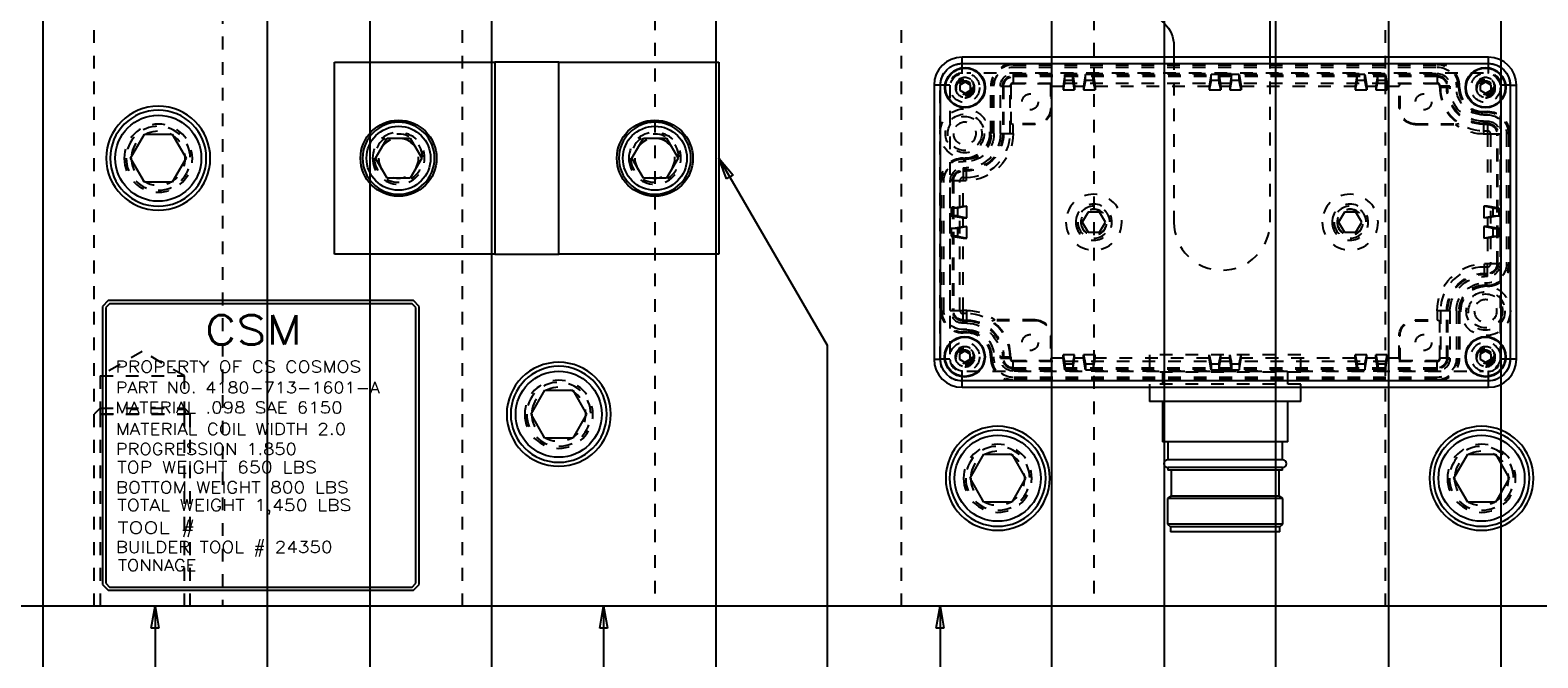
# Model space of a CAD drawing. Header units: inches. Extents: x 3 to 351, y 4 to 271.
# Tile 201 of 256: x 61 to 72, y 215 to 220. Entities that reach past the tile are written whole.
import ezdxf
from ezdxf.enums import TextEntityAlignment as Align

# ---------------------------------------------------------------- set-up
doc = ezdxf.new("R2010")
doc.units = ezdxf.units.IN
doc.header["$LTSCALE"] = 0.5
doc.header["$MEASUREMENT"] = 0
doc.linetypes.add('HIDDEN', pattern=[0.225, 0.15, -0.075])
doc.layers.add('DSS', color=7, linetype='Continuous')
doc.styles.add('VERO1-RomanS', font='romans__.ttf')

# ---------------------------------------------------------------- blocks, each defined once
blk = doc.blocks.new('ArrowheadClosed')
at = {"color": 0}
for p, q in [((0, 0), (-1, 0.176)), ((-1, 0.176), (-1, -0.176)), ((-1, -0.176), (0, 0))]:
    blk.add_line(p, q, dxfattribs=at)

msp = doc.modelspace()

# ---------------------------------------------------------------- linework, layer by layer
at = {"layer": 'DSS', "color": 254, "linetype": 'HIDDEN'}
for p, q in [((61.08, 215.478), (61.08, 235.478)), ((63.955, 215.478), (63.955, 235.478)), ((65.455, 235.478), (65.455, 215.478)), ((67.38, 215.478), (67.38, 235.478)), ((68.88, 235.478), (68.88, 215.478)), ((62.08, 224.728), (62.08, 215.478)), ((71.155, 215.478), (71.155, 222.021)), ((69.505, 219.767), (69.505, 218.478)), ((70.255, 218.478), (70.255, 219.767)), ((67.852, 219.718), (71.959, 219.718)), ((67.852, 219.643), (67.852, 219.717)), ((67.857, 219.643), (67.852, 219.643)), ((71.921, 219.643), (67.89, 219.643)), ((68.251, 219.715), (71.559, 219.715)), ((68.251, 219.708), (71.559, 219.708)), ((68.251, 219.69), (71.559, 219.69)), ((68.251, 219.64), (71.559, 219.64)), ((68.251, 219.64), (68.251, 219.56)), ((71.559, 219.64), (71.559, 219.56)), ((71.959, 219.643), (71.954, 219.643)), ((71.959, 219.643), (71.959, 219.717)), ((67.682, 217.408), (67.682, 219.548)), ((67.757, 219.548), (67.683, 219.548)), ((67.757, 219.548), (67.757, 217.408)), ((68.076, 219.171), (68.076, 219.54)), ((68.084, 219.171), (68.084, 219.54)), ((68.101, 219.171), (68.101, 219.54)), ((68.151, 219.171), (68.151, 219.54)), ((68.151, 219.54), (68.232, 219.54)), ((68.169, 219.54), (68.169, 219.171)), ((68.176, 219.54), (68.176, 219.171)), ((68.226, 219.171), (68.226, 219.54)), ((68.232, 219.54), (68.232, 219.247)), ((71.559, 219.623), (68.251, 219.623)), ((71.559, 219.615), (68.251, 219.615)), ((68.251, 219.565), (71.559, 219.565)), ((68.541, 219.56), (68.251, 219.56)), ((68.541, 219.56), (68.548, 219.541)), ((68.541, 219.56), (68.541, 219.366)), ((68.548, 219.541), (68.64, 219.541)), ((68.548, 219.541), (68.548, 219.366)), ((68.655, 219.633), (68.64, 219.541)), ((68.655, 219.585), (68.64, 219.513)), ((68.64, 219.541), (68.64, 219.513)), ((68.715, 219.633), (68.655, 219.633)), ((68.655, 219.585), (68.655, 219.633)), ((68.715, 219.585), (68.655, 219.585)), ((68.715, 219.633), (68.73, 219.541)), ((68.715, 219.585), (68.715, 219.633)), ((68.73, 219.513), (68.715, 219.585)), ((68.73, 219.541), (68.8, 219.541)), ((68.73, 219.541), (68.73, 219.513)), ((68.815, 219.633), (68.8, 219.541)), ((68.815, 219.585), (68.8, 219.513)), ((68.8, 219.541), (68.8, 219.513)), ((68.875, 219.633), (68.815, 219.633)), ((68.815, 219.585), (68.815, 219.633)), ((68.875, 219.585), (68.815, 219.585)), ((68.875, 219.633), (68.89, 219.541)), ((68.875, 219.585), (68.875, 219.633)), ((68.89, 219.513), (68.875, 219.585)), ((68.89, 219.541), (69.78, 219.541)), ((68.89, 219.541), (68.89, 219.513)), ((69.795, 219.633), (69.78, 219.541)), ((69.795, 219.585), (69.78, 219.513)), ((69.78, 219.541), (69.78, 219.513)), ((69.855, 219.633), (69.795, 219.633)), ((69.795, 219.585), (69.795, 219.633)), ((69.855, 219.585), (69.795, 219.585)), ((69.855, 219.633), (69.87, 219.541)), ((69.855, 219.585), (69.855, 219.633)), ((69.87, 219.513), (69.855, 219.585)), ((69.87, 219.541), (69.94, 219.541)), ((69.87, 219.541), (69.87, 219.513)), ((69.955, 219.633), (69.94, 219.541)), ((69.955, 219.585), (69.94, 219.513)), ((69.94, 219.541), (69.94, 219.513)), ((70.015, 219.633), (69.955, 219.633)), ((69.955, 219.585), (69.955, 219.633)), ((70.015, 219.585), (69.955, 219.585)), ((70.015, 219.633), (70.03, 219.541)), ((70.015, 219.585), (70.015, 219.633)), ((70.03, 219.513), (70.015, 219.585)), ((70.03, 219.541), (70.92, 219.541)), ((70.03, 219.541), (70.03, 219.513)), ((70.935, 219.633), (70.92, 219.541)), ((70.935, 219.585), (70.92, 219.513)), ((70.92, 219.541), (70.92, 219.513)), ((70.995, 219.633), (70.935, 219.633)), ((70.935, 219.585), (70.935, 219.633)), ((70.995, 219.585), (70.935, 219.585)), ((70.995, 219.633), (71.01, 219.541)), ((70.995, 219.585), (70.995, 219.633)), ((71.01, 219.513), (70.995, 219.585)), ((71.01, 219.541), (71.08, 219.541)), ((71.01, 219.541), (71.01, 219.513)), ((71.095, 219.633), (71.08, 219.541)), ((71.095, 219.585), (71.08, 219.513)), ((71.08, 219.541), (71.08, 219.513)), ((71.155, 219.633), (71.095, 219.633)), ((71.095, 219.585), (71.095, 219.633)), ((71.155, 219.585), (71.095, 219.585)), ((71.155, 219.633), (71.17, 219.541)), ((71.155, 219.585), (71.155, 219.633)), ((71.17, 219.513), (71.155, 219.585)), ((71.17, 219.541), (71.263, 219.541)), ((71.17, 219.541), (71.17, 219.513)), ((71.263, 219.541), (71.269, 219.56)), ((71.263, 219.366), (71.263, 219.541)), ((71.559, 219.56), (71.269, 219.56)), ((71.269, 219.366), (71.269, 219.56)), ((71.659, 219.54), (71.579, 219.54)), ((71.579, 219.529), (71.579, 219.54)), ((71.659, 219.529), (71.579, 219.529)), ((71.584, 219.529), (71.584, 219.54)), ((71.634, 219.529), (71.634, 219.54)), ((71.642, 219.529), (71.642, 219.54)), ((71.659, 219.54), (71.659, 219.529)), ((71.709, 219.54), (71.709, 219.529)), ((71.727, 219.529), (71.727, 219.54)), ((71.734, 219.529), (71.734, 219.54)), ((72.128, 219.548), (72.054, 219.548)), ((72.054, 217.408), (72.054, 219.548)), ((72.129, 219.548), (72.129, 217.408)), ((68.64, 219.513), (68.73, 219.513)), ((68.8, 219.513), (68.89, 219.513)), ((69.78, 219.513), (69.87, 219.513)), ((69.94, 219.513), (70.03, 219.513)), ((70.92, 219.513), (71.01, 219.513)), ((71.08, 219.513), (71.17, 219.513)), ((68.548, 219.366), (68.541, 219.366)), ((71.263, 219.366), (71.269, 219.366)), ((71.921, 219.342), (71.951, 219.342)), ((71.921, 219.335), (71.951, 219.335)), ((71.921, 219.317), (71.951, 219.317)), ((68.151, 219.171), (68.251, 219.171)), ((68.251, 219.241), (68.232, 219.247)), ((68.423, 219.247), (68.232, 219.247)), ((68.251, 219.171), (68.251, 219.241)), ((68.423, 219.241), (68.251, 219.241)), ((68.423, 219.241), (68.423, 219.247)), ((71.388, 219.241), (71.388, 219.247)), ((71.388, 219.247), (71.728, 219.247)), ((71.388, 219.241), (71.703, 219.241)), ((71.728, 219.247), (71.703, 219.241)), ((71.921, 219.267), (71.951, 219.267)), ((71.921, 219.267), (71.921, 219.168)), ((71.951, 219.25), (71.921, 219.25)), ((71.951, 219.242), (71.921, 219.242)), ((71.921, 219.192), (71.951, 219.192)), ((71.921, 219.168), (71.951, 219.168)), ((71.951, 219.267), (71.951, 219.168)), ((71.951, 219.167), (71.951, 218.604)), ((72.051, 219.167), (71.951, 219.167)), ((71.976, 219.167), (71.976, 218.153)), ((72.026, 218.153), (72.026, 219.167)), ((72.033, 218.153), (72.033, 219.167)), ((72.051, 219.167), (72.051, 218.153)), ((72.101, 219.167), (72.101, 218.153)), ((72.118, 219.167), (72.118, 218.153)), ((72.126, 219.167), (72.126, 218.153)), ((67.86, 218.978), (67.883, 218.978)), ((67.86, 218.971), (67.883, 218.971)), ((67.883, 218.953), (67.86, 218.953)), ((67.86, 218.903), (67.86, 218.804)), ((67.86, 218.903), (67.883, 218.903)), ((67.883, 218.886), (67.86, 218.886)), ((67.883, 218.878), (67.86, 218.878)), ((67.86, 218.828), (67.883, 218.828)), ((67.883, 218.903), (67.883, 218.804)), ((67.685, 217.789), (67.685, 218.803)), ((67.692, 217.789), (67.692, 218.803)), ((67.71, 217.789), (67.71, 218.803)), ((67.76, 218.803), (67.86, 218.803)), ((67.76, 217.789), (67.76, 218.803)), ((67.777, 218.803), (67.777, 217.789)), ((67.785, 218.803), (67.785, 217.789)), ((67.835, 217.789), (67.835, 218.803)), ((67.86, 218.804), (67.883, 218.804)), ((67.86, 218.604), (67.86, 218.803)), ((67.768, 218.588), (67.86, 218.604)), ((67.768, 218.588), (67.768, 218.528)), ((67.815, 218.588), (67.768, 218.588)), ((67.888, 218.604), (67.815, 218.588)), ((67.815, 218.588), (67.815, 218.528)), ((67.86, 218.604), (67.888, 218.604)), ((67.888, 218.513), (67.888, 218.604)), ((71.996, 218.588), (71.922, 218.604)), ((71.922, 218.604), (71.922, 218.513)), ((71.951, 218.604), (71.922, 218.604)), ((72.043, 218.588), (71.951, 218.604)), ((71.996, 218.528), (71.996, 218.588)), ((71.996, 218.588), (72.043, 218.588)), ((72.043, 218.528), (72.043, 218.588)), ((67.768, 218.528), (67.86, 218.513)), ((67.815, 218.528), (67.768, 218.528)), ((67.815, 218.528), (67.888, 218.513)), ((67.86, 218.444), (67.86, 218.513)), ((67.86, 218.513), (67.888, 218.513)), ((68.835, 218.556), (68.79, 218.478)), ((68.79, 218.478), (68.835, 218.4)), ((68.925, 218.556), (68.835, 218.556)), ((68.971, 218.478), (68.925, 218.556)), ((68.925, 218.4), (68.971, 218.478)), ((70.835, 218.556), (70.79, 218.478)), ((70.79, 218.478), (70.835, 218.4)), ((70.925, 218.556), (70.835, 218.556)), ((70.971, 218.478), (70.925, 218.556)), ((70.925, 218.4), (70.971, 218.478)), ((71.922, 218.513), (71.996, 218.528)), ((71.951, 218.513), (71.922, 218.513)), ((72.043, 218.528), (71.951, 218.513)), ((71.951, 218.513), (71.951, 218.444)), ((71.996, 218.528), (72.043, 218.528)), ((67.768, 218.428), (67.86, 218.444)), ((67.768, 218.428), (67.768, 218.368)), ((67.815, 218.428), (67.768, 218.428)), ((67.768, 218.368), (67.86, 218.353)), ((67.815, 218.368), (67.768, 218.368)), ((67.888, 218.444), (67.815, 218.428)), ((67.815, 218.428), (67.815, 218.368)), ((67.815, 218.368), (67.888, 218.353)), ((67.86, 218.444), (67.888, 218.444)), ((67.86, 217.789), (67.86, 218.353)), ((67.86, 218.353), (67.888, 218.353)), ((67.888, 218.353), (67.888, 218.444)), ((68.835, 218.4), (68.925, 218.4)), ((70.835, 218.4), (70.925, 218.4)), ((71.996, 218.428), (71.922, 218.444)), ((71.951, 218.444), (71.922, 218.444)), ((71.922, 218.444), (71.922, 218.353)), ((71.922, 218.353), (71.996, 218.368)), ((71.951, 218.353), (71.922, 218.353)), ((72.043, 218.428), (71.951, 218.444)), ((72.043, 218.368), (71.951, 218.353)), ((71.951, 218.353), (71.951, 218.153)), ((71.996, 218.428), (72.043, 218.428)), ((71.996, 218.368), (71.996, 218.428)), ((71.996, 218.368), (72.043, 218.368)), ((72.043, 218.368), (72.043, 218.428)), ((71.927, 218.053), (71.927, 218.153)), ((71.951, 218.153), (71.927, 218.153)), ((71.951, 218.128), (71.927, 218.128)), ((72.051, 218.153), (71.951, 218.153)), ((71.951, 218.053), (71.951, 218.153)), ((71.927, 218.078), (71.951, 218.078)), ((71.927, 218.071), (71.951, 218.071)), ((71.951, 218.053), (71.927, 218.053)), ((71.951, 218.003), (71.927, 218.003)), ((71.951, 217.986), (71.927, 217.986)), ((71.951, 217.978), (71.927, 217.978)), ((67.76, 217.789), (67.86, 217.789)), ((67.86, 217.689), (67.86, 217.789)), ((67.889, 217.789), (67.86, 217.789)), ((67.889, 217.764), (67.86, 217.764)), ((67.889, 217.689), (67.889, 217.789)), ((71.659, 217.785), (71.56, 217.785)), ((71.56, 217.785), (71.56, 217.716)), ((71.584, 217.785), (71.584, 217.416)), ((71.634, 217.416), (71.634, 217.785)), ((71.642, 217.416), (71.642, 217.785)), ((71.659, 217.785), (71.659, 217.416)), ((71.709, 217.785), (71.709, 217.416)), ((71.727, 217.785), (71.727, 217.416)), ((71.734, 217.785), (71.734, 217.416)), ((67.86, 217.714), (67.889, 217.714)), ((67.86, 217.707), (67.889, 217.707)), ((67.889, 217.689), (67.86, 217.689)), ((67.889, 217.639), (67.86, 217.639)), ((68.083, 217.709), (68.108, 217.716)), ((68.423, 217.709), (68.083, 217.709)), ((68.423, 217.716), (68.108, 217.716)), ((68.423, 217.716), (68.423, 217.709)), ((71.388, 217.716), (71.388, 217.709)), ((71.388, 217.716), (71.56, 217.716)), ((71.388, 217.709), (71.579, 217.709)), ((71.56, 217.716), (71.579, 217.709)), ((71.579, 217.416), (71.579, 217.709)), ((67.889, 217.622), (67.86, 217.622)), ((67.889, 217.614), (67.86, 217.614)), ((68.541, 217.591), (68.541, 217.397)), ((68.548, 217.591), (68.541, 217.591)), ((68.548, 217.591), (68.548, 217.416)), ((71.263, 217.416), (71.263, 217.591)), ((71.263, 217.591), (71.269, 217.591)), ((71.269, 217.397), (71.269, 217.591)), ((61.455, 217.468), (61.127, 217.278)), ((61.784, 217.278), (61.455, 217.468)), ((67.757, 217.408), (67.683, 217.408)), ((68.076, 217.416), (68.076, 217.427)), ((68.084, 217.416), (68.084, 217.427)), ((68.101, 217.416), (68.101, 217.427)), ((68.151, 217.416), (68.151, 217.427)), ((68.151, 217.427), (68.232, 217.427)), ((68.151, 217.416), (68.232, 217.416)), ((68.169, 217.427), (68.169, 217.416)), ((68.176, 217.427), (68.176, 217.416)), ((68.226, 217.416), (68.226, 217.427)), ((68.232, 217.427), (68.232, 217.416)), ((68.548, 217.416), (68.541, 217.397)), ((68.64, 217.416), (68.548, 217.416)), ((68.64, 217.443), (68.655, 217.371)), ((68.73, 217.443), (68.64, 217.443)), ((68.64, 217.416), (68.64, 217.443)), ((68.655, 217.324), (68.64, 217.416)), ((68.715, 217.371), (68.73, 217.443)), ((68.715, 217.324), (68.73, 217.416)), ((68.73, 217.416), (68.73, 217.443)), ((68.8, 217.416), (68.73, 217.416)), ((68.8, 217.443), (68.815, 217.371)), ((68.89, 217.443), (68.8, 217.443)), ((68.8, 217.416), (68.8, 217.443)), ((68.815, 217.324), (68.8, 217.416)), ((68.875, 217.371), (68.89, 217.443)), ((68.875, 217.324), (68.89, 217.416)), ((68.89, 217.416), (68.89, 217.443)), ((69.78, 217.416), (68.89, 217.416)), ((70.495, 217.443), (69.315, 217.443)), ((69.315, 217.443), (69.315, 217.308)), ((69.78, 217.443), (69.795, 217.371)), ((69.78, 217.416), (69.78, 217.443)), ((69.795, 217.324), (69.78, 217.416)), ((69.855, 217.371), (69.87, 217.443)), ((69.855, 217.324), (69.87, 217.416)), ((69.87, 217.416), (69.87, 217.443)), ((69.94, 217.416), (69.87, 217.416)), ((69.94, 217.443), (69.955, 217.371)), ((69.94, 217.416), (69.94, 217.443)), ((69.955, 217.324), (69.94, 217.416)), ((70.015, 217.371), (70.03, 217.443)), ((70.015, 217.324), (70.03, 217.416)), ((70.03, 217.416), (70.03, 217.443)), ((70.92, 217.416), (70.03, 217.416)), ((70.495, 217.308), (70.495, 217.443)), ((70.92, 217.443), (70.935, 217.371)), ((71.01, 217.443), (70.92, 217.443)), ((70.92, 217.416), (70.92, 217.443)), ((70.935, 217.324), (70.92, 217.416)), ((70.995, 217.371), (71.01, 217.443)), ((70.995, 217.324), (71.01, 217.416)), ((71.01, 217.416), (71.01, 217.443)), ((71.08, 217.416), (71.01, 217.416)), ((71.08, 217.443), (71.095, 217.371)), ((71.17, 217.443), (71.08, 217.443)), ((71.08, 217.416), (71.08, 217.443)), ((71.095, 217.324), (71.08, 217.416)), ((71.155, 217.371), (71.17, 217.443)), ((71.155, 217.324), (71.17, 217.416)), ((71.17, 217.416), (71.17, 217.443)), ((71.263, 217.416), (71.17, 217.416)), ((71.269, 217.397), (71.263, 217.416)), ((71.659, 217.416), (71.579, 217.416)), ((72.128, 217.408), (72.054, 217.408)), ((67.852, 217.239), (67.852, 217.314)), ((67.852, 217.314), (67.857, 217.314)), ((67.89, 217.314), (71.921, 217.314)), ((68.251, 217.316), (68.251, 217.397)), ((68.251, 217.397), (68.541, 217.397)), ((71.559, 217.391), (68.251, 217.391)), ((68.251, 217.341), (71.559, 217.341)), ((68.251, 217.334), (71.559, 217.334)), ((71.559, 217.316), (68.251, 217.316)), ((68.655, 217.371), (68.715, 217.371)), ((68.655, 217.371), (68.655, 217.324)), ((68.655, 217.324), (68.715, 217.324)), ((68.715, 217.371), (68.715, 217.324)), ((68.815, 217.371), (68.875, 217.371)), ((68.815, 217.371), (68.815, 217.324)), ((68.815, 217.324), (68.875, 217.324)), ((68.875, 217.371), (68.875, 217.324)), ((70.495, 217.308), (69.315, 217.308)), ((69.415, 217.308), (69.415, 217.214)), ((69.795, 217.371), (69.855, 217.371)), ((69.795, 217.371), (69.795, 217.324)), ((69.795, 217.324), (69.855, 217.324)), ((69.855, 217.371), (69.855, 217.324)), ((69.955, 217.371), (70.015, 217.371)), ((69.955, 217.371), (69.955, 217.324)), ((69.955, 217.324), (70.015, 217.324)), ((70.015, 217.371), (70.015, 217.324)), ((70.395, 217.214), (70.395, 217.308)), ((70.935, 217.371), (70.995, 217.371)), ((70.935, 217.371), (70.935, 217.324)), ((70.935, 217.324), (70.995, 217.324)), ((70.995, 217.371), (70.995, 217.324)), ((71.095, 217.371), (71.155, 217.371)), ((71.095, 217.371), (71.095, 217.324)), ((71.095, 217.324), (71.155, 217.324)), ((71.155, 217.371), (71.155, 217.324)), ((71.269, 217.397), (71.559, 217.397)), ((71.559, 217.316), (71.559, 217.397)), ((71.954, 217.314), (71.959, 217.314)), ((71.959, 217.239), (71.959, 217.314)), ((61.127, 217.278), (61.127, 216.978)), ((61.127, 217.278), (61.784, 217.278)), ((61.784, 216.978), (61.784, 217.278)), ((71.959, 217.239), (67.852, 217.239)), ((71.559, 217.266), (68.251, 217.266)), ((71.559, 217.249), (68.251, 217.249)), ((71.559, 217.241), (68.251, 217.241)), ((70.495, 217.214), (69.315, 217.214)), ((69.315, 217.214), (69.315, 217.189)), ((70.495, 217.189), (70.495, 217.214)), ((61.127, 217.025), (61.08, 216.978)), ((61.08, 215.478), (61.08, 216.978)), ((61.83, 216.978), (61.08, 216.978)), ((61.127, 217.025), (61.784, 217.025)), ((61.127, 216.978), (61.784, 216.978)), ((61.127, 216.978), (61.127, 215.478)), ((61.784, 217.025), (61.83, 216.978)), ((61.784, 215.478), (61.784, 216.978)), ((61.83, 215.478), (61.83, 216.978))]:
    msp.add_line(p, q, dxfattribs=at)
at = {"layer": 'DSS', "color": 56, "linetype": 'Continuous'}
for p, q in [((70.298, 227.486), (70.298, 212.853)), ((63.23, 225.478), (63.23, 212.853)), ((65.93, 225.242), (65.93, 212.853)), ((72.055, 225.192), (72.055, 212.853)), ((62.43, 225.138), (62.43, 212.853)), ((64.18, 225.005), (64.18, 212.853)), ((71.18, 225.03), (71.18, 212.853)), ((68.55, 224.279), (68.55, 212.853)), ((69.43, 221.991), (69.43, 212.853)), ((60.68, 220.728), (60.68, 212.853)), ((65.955, 218.978), (66.799, 217.518)), ((61.19, 217.866), (61.145, 217.821)), ((61.145, 217.821), (61.145, 215.648)), ((61.2, 217.841), (61.17, 217.811)), ((61.17, 217.811), (61.17, 215.658)), ((63.571, 217.866), (61.19, 217.866)), ((63.561, 217.841), (61.2, 217.841)), ((63.591, 217.811), (63.561, 217.841)), ((63.616, 217.821), (63.571, 217.866)), ((63.591, 215.658), (63.591, 217.811)), ((63.616, 215.648), (63.616, 217.821)), ((66.799, 217.518), (66.799, 212.853)), ((61.145, 215.648), (61.19, 215.603)), ((61.17, 215.658), (61.2, 215.628)), ((63.561, 215.628), (63.591, 215.658)), ((63.571, 215.603), (63.616, 215.648)), ((61.19, 215.603), (63.571, 215.603)), ((61.2, 215.628), (63.561, 215.628)), ((61.555, 215.478), (61.555, 212.853)), ((65.055, 215.478), (65.055, 212.853)), ((67.68, 215.478), (67.68, 212.853))]:
    msp.add_line(p, q, dxfattribs=at)
at = {"layer": 'DSS', "color": 254, "linetype": 'Continuous'}
for p, q in [((70.255, 219.767), (70.255, 220.353)), ((69.505, 219.853), (69.505, 219.767)), ((84.555, 215.478), (54.555, 215.478))]:
    msp.add_line(p, q, dxfattribs=at)
at = {"layer": 'DSS', "color": 96, "linetype": 'Continuous'}
for p, q in [((67.852, 219.717), (67.852, 219.767)), ((71.959, 219.717), (71.959, 219.767)), ((67.852, 219.717), (71.959, 219.717)), ((67.683, 219.548), (67.633, 219.548)), ((67.683, 217.408), (67.683, 219.548)), ((72.128, 219.548), (72.128, 217.408)), ((72.128, 219.548), (72.178, 219.548)), ((67.633, 217.408), (67.683, 217.408)), ((72.178, 217.408), (72.128, 217.408)), ((71.959, 217.239), (67.852, 217.239)), ((67.852, 217.189), (67.852, 217.239)), ((71.959, 217.189), (71.959, 217.239))]:
    msp.add_line(p, q, dxfattribs=at)
at = {"layer": 'DSS', "color": 252, "linetype": 'Continuous'}
for p, q in [((71.959, 219.767), (67.852, 219.767)), ((67.633, 219.548), (67.633, 217.408)), ((72.178, 217.408), (72.178, 219.548)), ((67.852, 217.189), (71.959, 217.189))]:
    msp.add_line(p, q, dxfattribs=at)
at = {"layer": 'DSS', "color": 9, "linetype": 'Continuous'}
for p, q in [((62.955, 218.228), (62.955, 219.728)), ((62.955, 219.728), (64.205, 219.728)), ((64.205, 219.728), (64.205, 218.228)), ((64.705, 219.728), (64.205, 219.728)), ((64.705, 218.228), (64.705, 219.728)), ((64.705, 219.728), (65.955, 219.728)), ((65.955, 219.728), (65.955, 218.228)), ((64.205, 218.228), (62.955, 218.228)), ((64.205, 218.228), (64.705, 218.228)), ((65.955, 218.228), (64.705, 218.228)), ((69.315, 217.189), (69.315, 217.079)), ((70.495, 217.079), (70.495, 217.189)), ((70.495, 217.079), (69.315, 217.079)), ((69.415, 217.079), (69.415, 216.762)), ((70.395, 216.762), (70.395, 217.079)), ((70.395, 216.762), (69.415, 216.762)), ((69.457, 216.762), (69.457, 216.622)), ((70.353, 216.622), (70.353, 216.762)), ((70.353, 216.622), (69.457, 216.622)), ((70.353, 216.562), (69.457, 216.562)), ((69.457, 216.562), (69.457, 216.542)), ((70.353, 216.542), (69.457, 216.542)), ((69.483, 216.542), (69.483, 216.339)), ((70.327, 216.339), (70.327, 216.542)), ((70.353, 216.542), (70.353, 216.562)), ((69.483, 216.339), (69.454, 216.319)), ((70.356, 216.319), (69.454, 216.319)), ((69.454, 216.319), (69.454, 216.119)), ((70.327, 216.339), (69.483, 216.339)), ((70.356, 216.319), (70.327, 216.339)), ((70.356, 216.119), (70.356, 216.319)), ((70.356, 216.119), (69.454, 216.119)), ((69.454, 216.119), (69.479, 216.099)), ((70.331, 216.099), (70.356, 216.119)), ((70.331, 216.099), (69.479, 216.099)), ((69.479, 216.099), (69.479, 216.059)), ((70.331, 216.059), (69.479, 216.059)), ((70.331, 216.059), (70.331, 216.099))]:
    msp.add_line(p, q, dxfattribs=at)
at = {"layer": 'DSS', "color": 136, "linetype": 'Continuous'}
for p, q in [((67.836, 219.552), (67.875, 219.575)), ((67.836, 219.507), (67.836, 219.552)), ((67.875, 219.575), (67.914, 219.552)), ((67.914, 219.552), (67.914, 219.507)), ((71.898, 219.552), (71.937, 219.575)), ((71.898, 219.507), (71.898, 219.552)), ((71.937, 219.575), (71.977, 219.552)), ((71.977, 219.552), (71.977, 219.507)), ((67.875, 219.484), (67.836, 219.507)), ((67.914, 219.507), (67.875, 219.484)), ((71.937, 219.484), (71.898, 219.507)), ((71.977, 219.507), (71.937, 219.484)), ((67.834, 217.45), (67.873, 217.473)), ((67.834, 217.405), (67.834, 217.45)), ((67.873, 217.382), (67.834, 217.405)), ((67.873, 217.473), (67.913, 217.45)), ((67.913, 217.405), (67.873, 217.382)), ((67.913, 217.45), (67.913, 217.405)), ((71.898, 217.45), (71.937, 217.473)), ((71.898, 217.405), (71.898, 217.45)), ((71.937, 217.382), (71.898, 217.405)), ((71.937, 217.473), (71.977, 217.45)), ((71.977, 217.405), (71.937, 217.382)), ((71.977, 217.45), (71.977, 217.405))]:
    msp.add_line(p, q, dxfattribs=at)
at = {"layer": 'DSS', "color": 132, "linetype": 'Continuous'}
for p, q in [((61.364, 218.978), (61.472, 219.166)), ((61.472, 219.166), (61.689, 219.166)), ((61.689, 219.166), (61.797, 218.978)), ((63.275, 218.978), (63.365, 219.135)), ((63.365, 219.135), (63.546, 219.135)), ((63.546, 219.135), (63.636, 218.978)), ((65.275, 218.978), (65.365, 219.135)), ((65.365, 219.135), (65.546, 219.135)), ((65.546, 219.135), (65.636, 218.978)), ((61.472, 218.791), (61.364, 218.978)), ((61.797, 218.978), (61.689, 218.791)), ((63.365, 218.822), (63.275, 218.978)), ((63.636, 218.978), (63.546, 218.822)), ((65.365, 218.822), (65.275, 218.978)), ((65.636, 218.978), (65.546, 218.822)), ((63.546, 218.822), (63.365, 218.822)), ((65.546, 218.822), (65.365, 218.822)), ((61.689, 218.791), (61.472, 218.791)), ((64.489, 216.978), (64.597, 217.166)), ((64.597, 217.166), (64.814, 217.166)), ((64.814, 217.166), (64.922, 216.978)), ((64.597, 216.791), (64.489, 216.978)), ((64.922, 216.978), (64.814, 216.791)), ((64.814, 216.791), (64.597, 216.791)), ((67.914, 216.478), (68.022, 216.666)), ((68.022, 216.666), (68.239, 216.666)), ((68.239, 216.666), (68.347, 216.478)), ((71.689, 216.478), (71.797, 216.666)), ((71.797, 216.666), (72.014, 216.666)), ((72.014, 216.666), (72.122, 216.478)), ((68.022, 216.291), (67.914, 216.478)), ((68.347, 216.478), (68.239, 216.291)), ((71.797, 216.291), (71.689, 216.478)), ((72.122, 216.478), (72.014, 216.291)), ((68.239, 216.291), (68.022, 216.291)), ((72.014, 216.291), (71.797, 216.291))]:
    msp.add_line(p, q, dxfattribs=at)
at = {"layer": 'DSS', "color": 252, "linetype": 'Continuous'}
for centre in [(67.875, 219.529), (71.937, 219.529), (67.873, 217.427), (71.937, 217.427)]:
    msp.add_circle(centre, 0.158, dxfattribs=at)
at = {"layer": 'DSS', "color": 136, "linetype": 'Continuous'}
for centre in [(67.875, 219.529), (71.937, 219.529), (67.873, 217.427), (71.937, 217.427)]:
    msp.add_circle(centre, 0.153, dxfattribs=at)
at = {"layer": 'DSS', "color": 254, "linetype": 'HIDDEN'}
for centre, radius in [((67.873, 219.529), 0.115), ((71.937, 219.529), 0.115), ((67.875, 219.529), 0.069), ((67.873, 219.529), 0.065), ((67.875, 219.529), 0.0534), ((71.937, 219.529), 0.069), ((71.937, 219.529), 0.065), ((71.937, 219.529), 0.0534), ((68.383, 219.418), 0.0625), ((71.453, 219.418), 0.0625), ((67.873, 219.171), 0.193), ((67.873, 219.171), 0.151), ((67.873, 219.171), 0.133), ((71.937, 217.785), 0.193), ((71.937, 217.785), 0.151), ((71.937, 217.785), 0.133), ((67.873, 217.427), 0.115), ((68.383, 217.538), 0.0625), ((71.453, 217.538), 0.0625), ((71.937, 217.427), 0.115), ((67.873, 217.427), 0.069), ((67.873, 217.427), 0.065), ((67.873, 217.427), 0.0534), ((71.937, 217.427), 0.069), ((71.937, 217.427), 0.065), ((71.937, 217.427), 0.0534)]:
    msp.add_circle(centre, radius, dxfattribs=at)
at = {"layer": 'DSS', "color": 254, "linetype": 'HIDDEN', "extrusion": (0, 0, -1)}
for centre, radius in [((-67.875, 219.529), 0.075), ((-71.937, 219.529), 0.075), ((-61.58, 218.978), 0.266), ((-61.58, 218.978), 0.25), ((-61.58, 218.978), 0.211), ((-63.455, 218.978), 0.203), ((-63.455, 218.978), 0.188), ((-65.455, 218.978), 0.203), ((-65.455, 218.978), 0.188), ((-67.873, 219.171), 0.0885), ((-63.455, 218.978), 0.156), ((-65.455, 218.978), 0.156), ((-68.88, 218.478), 0.218), ((-70.88, 218.478), 0.218), ((-68.88, 218.478), 0.141), ((-68.88, 218.478), 0.125), ((-68.88, 218.478), 0.102), ((-68.88, 218.478), 0.1), ((-70.88, 218.478), 0.141), ((-70.88, 218.478), 0.125), ((-70.88, 218.478), 0.102), ((-70.88, 218.478), 0.1), ((-71.937, 217.785), 0.0885), ((-67.873, 217.427), 0.075), ((-71.937, 217.427), 0.075), ((-64.705, 216.978), 0.266), ((-64.705, 216.978), 0.25), ((-64.705, 216.978), 0.211), ((-68.13, 216.478), 0.266), ((-68.13, 216.478), 0.25), ((-71.905, 216.478), 0.266), ((-71.905, 216.478), 0.25), ((-68.13, 216.478), 0.211), ((-71.905, 216.478), 0.211)]:
    msp.add_circle(centre, radius, dxfattribs=at)
at = {"layer": 'DSS', "color": 254, "linetype": 'Continuous', "extrusion": (0, 0, -1)}
for centre in [(-61.58, 218.978), (-64.705, 216.978), (-68.13, 216.478), (-71.905, 216.478)]:
    msp.add_circle(centre, 0.406, dxfattribs=at)
at = {"layer": 'DSS', "color": 132, "linetype": 'Continuous', "extrusion": (0, 0, -1)}
for centre, radius in [((-61.58, 218.978), 0.375), ((-63.455, 218.978), 0.281), ((-65.455, 218.978), 0.281), ((-64.705, 216.978), 0.375), ((-68.13, 216.478), 0.375), ((-71.905, 216.478), 0.375)]:
    msp.add_circle(centre, radius, dxfattribs=at)
at = {"layer": 'DSS', "color": 132, "linetype": 'Continuous'}
for centre, radius in [((61.58, 218.978), 0.336), ((63.455, 218.978), 0.25), ((65.455, 218.978), 0.25), ((64.705, 216.978), 0.336), ((68.13, 216.478), 0.336), ((71.905, 216.478), 0.336)]:
    msp.add_circle(centre, radius, dxfattribs=at)
at = {"layer": 'DSS', "color": 9, "linetype": 'Continuous'}
for centre in [(63.455, 218.978), (65.455, 218.978)]:
    msp.add_circle(centre, 0.297, dxfattribs=at)
at = {"layer": 'DSS', "color": 254, "linetype": 'Continuous', "extrusion": (0, 0, -1)}
msp.add_arc((-69.255, 219.853), 0.25, 90, 180, dxfattribs=at)
at = {"layer": 'DSS', "color": 252, "linetype": 'Continuous'}
for centre, start, end in [((67.852, 219.548), 90, 180), ((71.959, 219.548), 0, 90), ((67.852, 217.408), 180, 270), ((71.959, 217.408), 270, 0)]:
    msp.add_arc(centre, 0.219, start, end, dxfattribs=at)
at = {"layer": 'DSS', "color": 254, "linetype": 'HIDDEN', "extrusion": (0, 0, -1)}
for centre, radius, start, end in [((-67.852, 219.548), 0.17, 0, 90), ((-68.251, 219.54), 0.15, 0, 90), ((-68.251, 219.54), 0.1, 0, 90), ((-71.559, 219.54), 0.15, 90, 180), ((-71.559, 219.54), 0.1, 90, 180), ((-71.959, 219.548), 0.17, 90, 180), ((-68.251, 219.54), 0.0825, 0, 90), ((-68.251, 219.54), 0.075, 0, 90), ((-71.559, 219.54), 0.0825, 90, 180), ((-71.559, 219.54), 0.075, 90, 180), ((-71.921, 219.529), 0.287, 270, 0), ((-71.921, 219.529), 0.28, 270, 0), ((-71.921, 219.529), 0.262, 270, 0), ((-71.921, 219.529), 0.212, 270, 0), ((-68.423, 219.366), 0.119, 180, 270), ((-68.423, 219.366), 0.125, 180, 270), ((-71.388, 219.366), 0.125, 270, 0), ((-71.388, 219.366), 0.119, 270, 0), ((-71.951, 219.167), 0.15, 90, 180), ((-67.883, 219.171), 0.268, 180, 270), ((-67.883, 219.171), 0.218, 180, 270), ((-67.883, 219.171), 0.368, 180, 270), ((-67.883, 219.171), 0.293, 180, 270), ((-67.883, 219.171), 0.286, 180, 270), ((-71.921, 219.529), 0.362, 270, 307.0921), ((-71.951, 219.167), 0.1, 90, 180), ((-71.951, 219.167), 0.0825, 90, 180), ((-71.951, 219.167), 0.075, 90, 180), ((-71.951, 219.167), 0.00032, 90, 180), ((-67.86, 218.803), 0.15, 0, 90), ((-67.86, 218.803), 0.1, 0, 90), ((-67.86, 218.803), 0.0825, 0, 90), ((-67.86, 218.803), 0.075, 0, 90), ((-67.86, 218.803), 0.00032, 0, 90), ((-71.927, 217.785), 0.368, 0, 90), ((-71.951, 218.153), 0.1, 180, 270), ((-71.951, 218.153), 0.15, 180, 270), ((-71.951, 218.153), 0.00032, 180, 270), ((-71.951, 218.153), 0.075, 180, 270), ((-71.951, 218.153), 0.0825, 180, 270), ((-71.927, 217.785), 0.293, 0, 90), ((-71.927, 217.785), 0.286, 0, 90), ((-71.927, 217.785), 0.268, 0, 90), ((-71.927, 217.785), 0.218, 0, 90), ((-67.86, 217.789), 0.15, 270, 0), ((-67.86, 217.789), 0.1, 270, 0), ((-67.86, 217.789), 0.0825, 270, 0), ((-67.86, 217.789), 0.075, 270, 0), ((-67.86, 217.789), 0.00032, 270, 0), ((-67.889, 217.427), 0.362, 90, 127.0921), ((-67.889, 217.427), 0.287, 90, 180), ((-67.889, 217.427), 0.28, 90, 180), ((-67.889, 217.427), 0.262, 90, 180), ((-67.889, 217.427), 0.212, 90, 180), ((-68.423, 217.591), 0.125, 90, 180), ((-68.423, 217.591), 0.119, 90, 180), ((-71.388, 217.591), 0.125, 0, 90), ((-71.388, 217.591), 0.119, 0, 90), ((-67.852, 217.408), 0.17, 270, 0), ((-68.251, 217.416), 0.15, 270, 0), ((-68.251, 217.416), 0.1, 270, 0), ((-68.251, 217.416), 0.0825, 270, 0), ((-68.251, 217.416), 0.075, 270, 0), ((-71.559, 217.416), 0.1, 180, 270), ((-71.559, 217.416), 0.15, 180, 270), ((-71.559, 217.416), 0.075, 180, 270), ((-71.559, 217.416), 0.0825, 180, 270), ((-71.959, 217.408), 0.17, 180, 270)]:
    msp.add_arc(centre, radius, start, end, dxfattribs=at)
at = {"layer": 'DSS', "color": 96, "linetype": 'Continuous', "extrusion": (0, 0, -1)}
for centre, start, end in [((-67.852, 219.548), 0, 90), ((-71.959, 219.548), 90, 180), ((-67.852, 217.408), 270, 0), ((-71.959, 217.408), 180, 270)]:
    msp.add_arc(centre, 0.169, start, end, dxfattribs=at)
at = {"layer": 'DSS', "color": 254, "linetype": 'HIDDEN'}
for centre, radius, start, end in [((67.852, 219.548), 0.0947, 90, 180), ((68.251, 219.54), 0.175, 90, 180), ((68.251, 219.54), 0.167, 90, 180), ((71.559, 219.54), 0.175, 0, 90), ((71.559, 219.54), 0.167, 0, 90), ((71.959, 219.548), 0.0947, 0, 90), ((67.873, 219.529), 0.0787, 270, 180), ((68.251, 219.54), 0.025, 90, 180), ((68.251, 219.54), 0.0198, 90, 180), ((71.559, 219.54), 0.025, 0, 90), ((71.559, 219.54), 0.0198, 0, 90), ((71.921, 219.529), 0.342, 180, 235.5012), ((71.921, 219.529), 0.337, 180, 270), ((71.921, 219.529), 0.195, 180, 270), ((71.921, 219.529), 0.187, 180, 270), ((71.937, 219.529), 0.0787, 270, 180), ((71.951, 219.167), 0.175, 0, 90), ((71.951, 219.167), 0.167, 0, 90), ((61.58, 218.978), 0.25, 270, 180), ((67.883, 219.171), 0.193, 270, 0), ((67.883, 219.171), 0.343, 270, 0), ((67.883, 219.171), 0.2, 270, 0), ((71.951, 219.167), 0.025, 0, 90), ((67.86, 218.803), 0.175, 90, 180), ((67.86, 218.803), 0.167, 90, 180), ((67.86, 218.803), 0.025, 90, 180), ((68.88, 218.478), 0.125, 270, 180), ((70.88, 218.478), 0.125, 270, 180), ((69.88, 218.478), 0.375, 180, 0), ((71.927, 217.785), 0.343, 90, 180), ((71.951, 218.153), 0.025, 270, 0), ((71.951, 218.153), 0.175, 270, 0), ((71.951, 218.153), 0.167, 270, 0), ((71.927, 217.785), 0.2, 90, 180), ((71.927, 217.785), 0.193, 90, 180), ((67.86, 217.789), 0.175, 180, 270), ((67.86, 217.789), 0.167, 180, 270), ((67.86, 217.789), 0.025, 180, 270), ((67.889, 217.427), 0.337, 0, 90), ((67.889, 217.427), 0.342, 0, 55.5012), ((67.889, 217.427), 0.195, 0, 90), ((67.889, 217.427), 0.187, 0, 90), ((67.852, 217.408), 0.0947, 180, 270), ((67.873, 217.427), 0.0787, 270, 180), ((68.251, 217.416), 0.175, 180, 270), ((68.251, 217.416), 0.167, 180, 270), ((68.251, 217.416), 0.025, 180, 270), ((68.251, 217.416), 0.0198, 180, 270), ((71.559, 217.416), 0.0198, 270, 0), ((71.559, 217.416), 0.025, 270, 0), ((71.559, 217.416), 0.175, 270, 0), ((71.559, 217.416), 0.167, 270, 0), ((71.937, 217.427), 0.0787, 270, 180), ((71.959, 217.408), 0.0947, 270, 0), ((64.705, 216.978), 0.25, 270, 180), ((68.13, 216.478), 0.25, 270, 180), ((71.905, 216.478), 0.25, 270, 180)]:
    msp.add_arc(centre, radius, start, end, dxfattribs=at)
at = {"layer": 'DSS', "color": 9, "linetype": 'Continuous'}
for centre, start, end in [((69.457, 216.592), 90, 270), ((70.353, 216.592), 270, 90)]:
    msp.add_arc(centre, 0.03, start, end, dxfattribs=at)

# ---------------------------------------------------------------- block references
at = {"layer": 'DSS', "color": 56, "linetype": 'Continuous', "extrusion": (0, 0, -1), "xscale": 0.170138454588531, "yscale": 0.170138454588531, "zscale": 0.170138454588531}
for p, rotation in [((-65.955, 218.978), 59.99999999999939), ((-61.555, 215.478), 90), ((-65.055, 215.478), 90), ((-67.68, 215.478), 90)]:
    msp.add_blockref('ArrowheadClosed', p, dxfattribs=dict(at, rotation=rotation))

# ---------------------------------------------------------------- texts
at = {"layer": 'DSS', "color": 190, "linetype": 'Continuous', "style": 'VERO1-RomanS', "width": 0.999798}
msp.add_text('CSM', height=0.2291, dxfattribs=at).set_placement((61.945, 217.522), (62.704, 217.522), align=Align.FIT)
at = {"layer": 'DSS', "color": 56, "linetype": 'Continuous', "style": 'VERO1-RomanS'}
for s, height, width, p, p2 in [('PROPERTY OF CS COSMOS', 0.09066, 0.999146, (61.246, 217.304), (63.164, 217.304)), ('PART NO. 4180-713-1601-A', 0.08774, 0.999352, (61.249, 217.143), (63.309, 217.143)), ('MATERIAL .098 SAE 6150', 0.08977, 0.999505, (61.244, 216.986), (63.019, 216.986)), ('MATERIAL COIL WIDTH 2.0', 0.08957, 0.999337, (61.249, 216.818), (63.047, 216.818)), ('PROGRESSION 1.850', 0.08931, 0.99923, (61.249, 216.662), (62.661, 216.662)), ('TOP WEIGHT 650 LBS', 0.09148, 0.999206, (61.259, 216.519), (62.818, 216.519)), ('BOTTOM WEIGHT 800 LBS', 0.08993, 0.999347, (61.248, 216.363), (63.066, 216.363)), ('TOTAL WEIGHT 1,450 LBS', 0.09171, 0.99936, (61.261, 216.223), (63.087, 216.223)), ('TOOL #', 0.0904, 1.17622, (61.263, 216.047), (61.868, 216.047)), ('BUILDER TOOL # 24350', 0.0896, 0.999219, (61.248, 215.897), (62.94, 215.897)), ('TONNAGE', 0.0907, 0.999358, (61.266, 215.754), (61.877, 215.754))]:
    msp.add_text(s, height=height, dxfattribs=dict(at, width=width)).set_placement(p, p2, align=Align.FIT)

doc.saveas('drawing.dxf')
